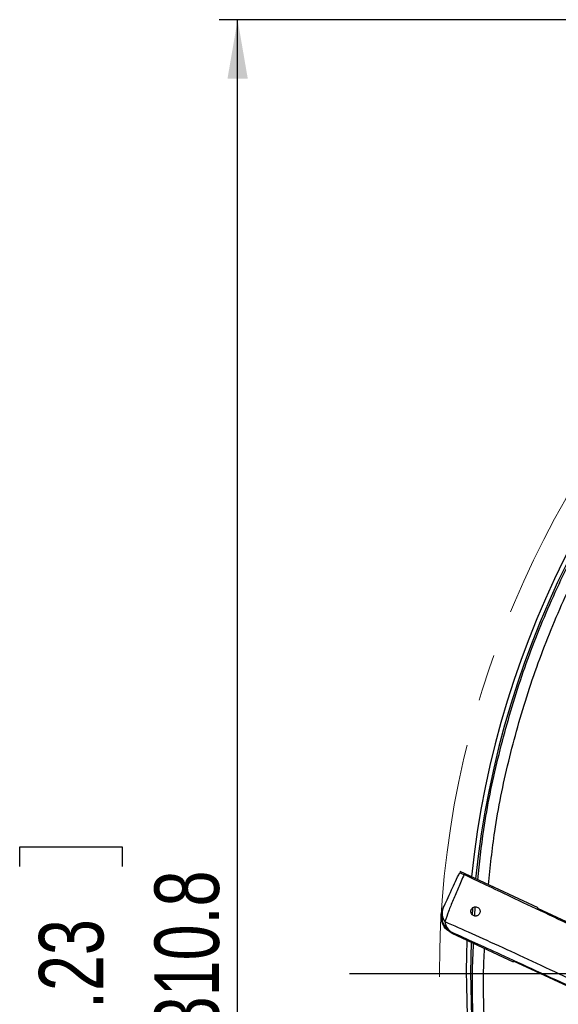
# Model space of a CAD drawing. Header units: millimetres. Extents: x 0 to 594, y 0 to 420.
# Tile 43 of 65: x 310 to 339, y 266 to 320. Entities that reach past the tile are written whole.
import ezdxf

# ---------------------------------------------------------------- set-up
doc = ezdxf.new("R2010")
doc.units = ezdxf.units.MM
doc.linetypes.add('CENTERX2', pattern=[20.32, 12.7, -2.54, 2.54, -2.54])
doc.layers.add('SLD-0', color=7, linetype='Continuous')
doc.styles.add('SLDTEXTSTYLE0', font='TXT', dxfattribs={"width": 0.75})
doc.dimstyles.new('SLDDIMSTYLE3', dxfattribs={"dimtxt": 3.5, "dimasz": 3.2, "dimexe": 0, "dimexo": 0.0625, "dimgap": 0.875, "dimtad": 1, "dimdec": 1, "dimlfac": 3, "dimrnd": 1e-09, "dimzin": 12, "dimdsep": 46, "dimtxsty": 'SLDTEXTSTYLE0', "dimsah": 1, "dimcen": 0.09, "dimadec": 0, "dimazin": 3, "dimtfac": 1, "dimtdec": 1, "dimtofl": 0, "dimtmove": 0, "dimatfit": 3, "dimfxl": 1, "dimfrac": 2, "dimtolj": 1, "dimtzin": 12, "dimarcsym": 0})

# ---------------------------------------------------------------- blocks, each defined once
blk = doc.blocks.new('_D_6')
at = {"layer": 'SLD-0', "color": 7, "transparency": 16777216}
for p, q in [((383.806, 319.83), (321.065, 319.83)), ((322.065, 216.242), (322.065, 319.83)), ((310.241, 273.855), (310.241, 274.921)), ((310.241, 274.921), (315.798, 274.921)), ((315.798, 274.921), (315.798, 273.855)), ((310.241, 262.217), (310.241, 261.151)), ((315.798, 261.151), (315.798, 262.217)), ((310.241, 261.151), (315.798, 261.151)), ((383.806, 216.242), (321.065, 216.242))]:
    blk.add_line(p, q, dxfattribs=at)
for points in [[(322.065, 319.83), (321.515, 316.63), (322.615, 316.63)], [(322.065, 216.242), (322.615, 219.442), (321.515, 219.442)]]:
    blk.add_solid(points, dxfattribs=at)
at = {"layer": 'SLD-0', "color": 7, "transparency": 16777216, "char_height": 3.5, "attachment_point": 1, "rotation": 90, "style": 'SLDTEXTSTYLE0'}
for s, insert in [('310.8', (317.553, 264.856)), ('12.23', (311.286, 262.217)), ('%%c', (317.553, 259.578))]:
    blk.add_mtext(s, dxfattribs=dict(at, insert=insert))
blk = doc.blocks.new('SW_CENTERMARKSYMBOL_1')
at = {"layer": 'SLD-0', "color": 0}
blk.add_line((-1.667, 0), (-56.677, 0), dxfattribs=at)

msp = doc.modelspace()

# ---------------------------------------------------------------- linework, layer by layer
at = {"color": 7, "linetype": 'Continuous', "lineweight": 25}
for p, q in [((338.368, 271.607), (334.138, 273.579)), ((334.929, 271.174), (334.949, 271.665)), ((338.352, 271.573), (338.368, 271.607)), ((341.761, 269.983), (338.352, 271.573)), ((333.702, 270.278), (333.685, 270.241)), ((333.685, 270.241), (337.008, 268.691)), ((337.008, 268.691), (337.024, 268.726)), ((340.434, 267.136), (337.024, 268.726))]:
    msp.add_line(p, q, dxfattribs=at)
at = {"color": 7, "linetype": 'Continuous', "lineweight": 25, "flags": 128}
msp.add_lwpolyline([(334.807, 271.217), (334.833, 271.601), (334.835, 271.626)], dxfattribs=at)
at = {"color": 7, "linetype": 'Continuous', "lineweight": 25}
for centre, radius, start, end in [((384.806, 268.036), 50.333, 87.9253, 174.003), ((384.806, 268.036), 50.1, 88.0382, 174.0949), ((334.125, 271.184), 1, 155.0011, 245.0011), ((333.911, 271.32), 0.75, 157.5289, 217.4193), ((334.044, 270.923), 0.731, 184.6043, 242.1039), ((384.806, 268.036), 50.333, 177.9253, 236.8424), ((384.806, 268.036), 50.1, 178.0382, 236.8424)]:
    msp.add_arc(centre, radius, start, end, dxfattribs=at)
for points, knots in [([(335.099, 273.131), (335.194, 274.042), (335.425, 276.255), (336.145, 279.72), (337.203, 283.503), (338.565, 287.19), (340.21, 290.759), (342.13, 294.188), (344.314, 297.456), (346.747, 300.542), (349.415, 303.428), (352.3, 306.095), (355.387, 308.528), (358.654, 310.712), (362.083, 312.632), (365.652, 314.278), (369.339, 315.637), (373.122, 316.706), (376.976, 317.468), (380.879, 317.947), (383.497, 318.006), (384.806, 318.036)], [0, 0, 0, 0, 0.0374, 0.090878, 0.144356, 0.197833, 0.251311, 0.304789, 0.358267, 0.411744, 0.465222, 0.5187, 0.572178, 0.625656, 0.679133, 0.732611, 0.786089, 0.839567, 0.893044, 0.946522, 1, 1, 1, 1]), ([(335.671, 272.864), (335.772, 273.833), (336.006, 276.088), (336.728, 279.579), (337.774, 283.317), (339.12, 286.96), (340.745, 290.486), (342.642, 293.874), (344.8, 297.102), (347.204, 300.152), (349.839, 303.003), (352.69, 305.639), (355.74, 308.043), (358.968, 310.2), (362.356, 312.097), (365.882, 313.723), (369.525, 315.066), (373.262, 316.121), (377.07, 316.874), (380.926, 317.348), (383.513, 317.407), (384.806, 317.436)], [0, 0, 0, 0, 0.040141, 0.093466, 0.146792, 0.200117, 0.253443, 0.306768, 0.360094, 0.413419, 0.466745, 0.52007, 0.573396, 0.626721, 0.680047, 0.733372, 0.786698, 0.840023, 0.893349, 0.946674, 1, 1, 1, 1]), ([(333.218, 271.606), (333.285, 271.749), (333.417, 272.032), (333.716, 272.674), (333.965, 273.207), (334.117, 273.533)], [0, 0, 0, 0, 0.281567, 0.561013, 1, 1, 1, 1]), ([(334.351, 273.417), (334.246, 273.18), (334.037, 272.706), (333.751, 272.033), (333.496, 271.403), (333.376, 271.045), (333.316, 270.865)], [0, 0, 0, 0, 0.247904, 0.496068, 0.745168, 1, 1, 1, 1]), ([(334.117, 273.533), (334.127, 273.527), (334.148, 273.515), (334.283, 273.45), (334.351, 273.417)], [0, 0, 0, 0, 0.500068, 1, 1, 1, 1]), ([(340.74, 270.395), (340.065, 270.712), (338.715, 271.347), (336.992, 272.161), (335.525, 272.857), (334.743, 273.23), (334.351, 273.417)], [0, 0, 0, 0, 0.279967, 0.55992, 0.779963, 1, 1, 1, 1]), ([(333.685, 270.241), (333.564, 270.317), (333.312, 270.475), (333.123, 270.862), (333.088, 271.249), (333.165, 271.466), (333.201, 271.57)], [0, 0, 0, 0, 0.270257, 0.562423, 0.789733, 1, 1, 1, 1]), ([(334.743, 271.523), (334.758, 271.548), (334.793, 271.606), (334.871, 271.653), (334.958, 271.672), (335.047, 271.661), (335.129, 271.617), (335.186, 271.55), (335.213, 271.482), (335.221, 271.423), (335.216, 271.363), (335.203, 271.329), (335.196, 271.311)], [0, 0, 0, 0, 0.108207, 0.249503, 0.374291, 0.499335, 0.640154, 0.748771, 0.813371, 0.874248, 0.934659, 1, 1, 1, 1]), ([(335.196, 271.311), (335.177, 271.282), (335.141, 271.225), (335.079, 271.19), (335.026, 271.172), (334.971, 271.164), (334.898, 271.172), (334.828, 271.206), (334.779, 271.252), (334.747, 271.297), (334.725, 271.351), (334.717, 271.411), (334.722, 271.471), (334.736, 271.505), (334.743, 271.523)], [0, 0, 0, 0, 0.124631, 0.249226, 0.295927, 0.374298, 0.498834, 0.623497, 0.690006, 0.748942, 0.812834, 0.874376, 0.934308, 1, 1, 1, 1]), ([(333.316, 270.865), (333.785, 270.658), (334.725, 270.246), (336.416, 269.476), (338.257, 268.623), (339.586, 267.996), (340.251, 267.681)], [0, 0, 0, 0, 0.250431, 0.501116, 0.75018, 1, 1, 1, 1]), ([(340.403, 267.199), (339.683, 267.532), (338.245, 268.198), (336.424, 269.035), (334.893, 269.737), (334.099, 270.097), (333.702, 270.278)], [0, 0, 0, 0, 0.2796306, 0.5587083, 0.779098, 1, 1, 1, 1]), ([(379.711, 218.329), (378.8, 218.424), (376.588, 218.655), (373.123, 219.375), (369.339, 220.432), (365.652, 221.795), (362.083, 223.44), (358.654, 225.36), (355.387, 227.544), (352.3, 229.977), (349.415, 232.644), (346.747, 235.53), (344.314, 238.617), (342.13, 241.884), (340.21, 245.313), (338.565, 248.882), (337.204, 252.569), (336.139, 256.352), (335.368, 260.206), (334.921, 264.109), (334.752, 267.279), (334.844, 269.137), (334.871, 269.688)], [0, 0, 0, 0, 0.036576, 0.088876, 0.141176, 0.193477, 0.245777, 0.298077, 0.350377, 0.402677, 0.454977, 0.507277, 0.559577, 0.611877, 0.664177, 0.716477, 0.768777, 0.821077, 0.873378, 0.925678, 0.977978, 1, 1, 1, 1]), ([(379.978, 218.901), (379.009, 219.002), (376.754, 219.236), (373.263, 219.958), (369.525, 221.004), (365.882, 222.35), (362.356, 223.975), (358.968, 225.872), (355.74, 228.029), (352.69, 230.433), (349.839, 233.069), (347.204, 235.92), (344.8, 238.97), (342.642, 242.198), (340.745, 245.586), (339.12, 249.112), (337.775, 252.755), (336.723, 256.492), (335.961, 260.3), (335.521, 264.156), (335.354, 267.203), (335.438, 268.954), (335.46, 269.413)], [0, 0, 0, 0, 0.039394, 0.091728, 0.144062, 0.196396, 0.24873, 0.301064, 0.353398, 0.405732, 0.458066, 0.5104, 0.562734, 0.615068, 0.667402, 0.719736, 0.77207, 0.824404, 0.876738, 0.929072, 0.981406, 1, 1, 1, 1])]:
    msp.add_open_spline(points, degree=3, knots=knots, dxfattribs=at)
at = {"layer": 'SLD-0', "color": 7, "linetype": 'CENTERX2', "lineweight": 18}
msp.add_circle((384.806, 268.036), 51.794, dxfattribs=at)

# ---------------------------------------------------------------- block references
at = {"layer": 'SLD-0', "color": 7}
msp.add_blockref('SW_CENTERMARKSYMBOL_1', (384.806, 268.036), dxfattribs=at)

# ---------------------------------------------------------------- dimensions: what is measured, and where the dimension line sits
dim = msp.add_linear_dim(base=(322.065, 319.83), p1=(384.806, 216.242), p2=(384.806, 319.83), angle=90, text='%%c<>', dimstyle='SLDDIMSTYLE3', dxfattribs=at)
dim.commit()
dim.dimension.update_dxf_attribs({"geometry": '_D_6', "text_midpoint": (322.065, 268.036), "dimtype": 160})

doc.saveas('drawing.dxf')
